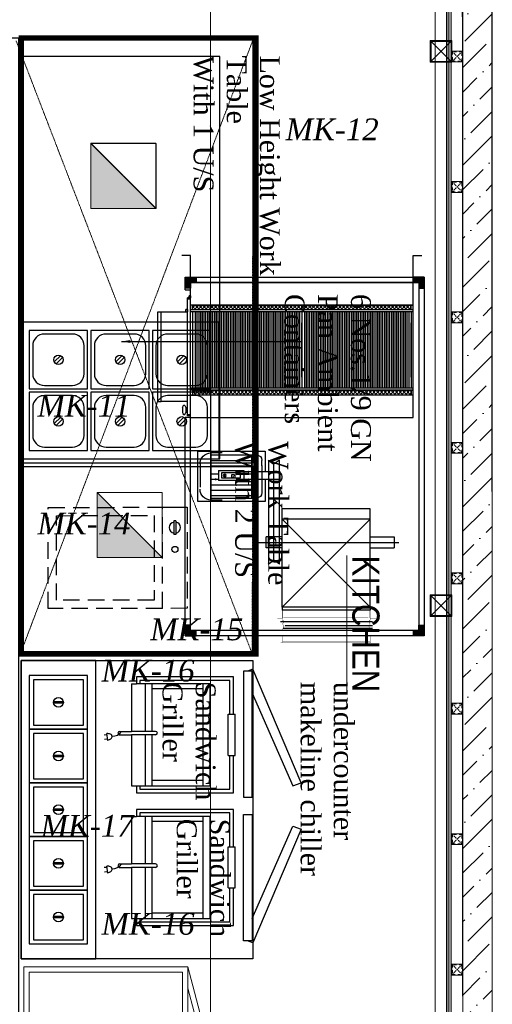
# Model space of a CAD drawing. Header units: millimetres. Extents: x -106827 to 92813, y -35754 to 7831.
# Tile 58 of 150: x -43581 to -41407, y -22614 to -18086. Entities that reach past the tile are written whole.
import ezdxf
from ezdxf.xclip import XClip

# ---------------------------------------------------------------- set-up
doc = ezdxf.new("R2010")
doc.units = ezdxf.units.MM
doc.header["$XCLIPFRAME"] = 2
for name, pattern in [('DASHED', [0.75, 0.5, -0.25]), ('General Arrangement Plan$0$DASHDOT', [1, 0.5, -0.25, 0, -0.25]), ('General Arrangement Plan$1$.5', [2, 0.5, -0.5, 0.5, -0.5]), ('General Arrangement Plan$1$CORES & SETBACK$0$HIDDEN', [0.375, 0.25, -0.125]), ('General Arrangement Plan$1$DASHED', [0.75, 0.5, -0.25])]:
    doc.linetypes.add(name, pattern=pattern)
for name, color, linetype, lineweight, true_color in [('2020 HVAC EX.GRILLE & OPENING', 7, 'Continuous', 15, 0xfa0000), ('General Arrangement Plan$1$MH- (Structural Elements)Strc-4', 7, 'Continuous', 0, 0xb85b00), ('General Arrangement Plan$1$MS', 7, 'Continuous', 0, 0x3c5977)]:
    doc.layers.add(name, color=color, linetype=linetype, lineweight=lineweight, true_color=true_color)
for name, color, linetype, lineweight in [('2020 HVAC HOOD & Text', 32, 'DASHED', 13), ('2020 HVAC-EQUIPMENT', 20, 'Continuous', 25), ('General Arrangement Plan$0$Exhaust Hood', 6, 'Continuous', 13), ('General Arrangement Plan$0$KITCHEN EQUIPMENT', 74, 'Continuous', 15), ('General Arrangement Plan$0$TEXT', 7, 'Continuous', 5), ('General Arrangement Plan$1$FURN', 252, 'Continuous', 5), ('General Arrangement Plan$1$MEI- EXISTING WALLS', 1, 'Continuous', 15), ('General Arrangement Plan$1$PLASTER', 252, 'Continuous', 13), ('General Arrangement Plan$1$TILES', 104, 'Continuous', 9), ('General Arrangement Plan$1$TXT', 6, 'Continuous', 20), ('General Arrangement Plan$1$Wall Hatch', 8, 'Continuous', 0), ('HVAC EXISTING DUCT', 26, 'Continuous', 15)]:
    doc.layers.add(name, color=color, linetype=linetype, lineweight=lineweight)
for name, color, linetype in [('General Arrangement Plan$1$Equipment', 5, 'Continuous'), ('General Arrangement Plan$1$Equipment Name', 7, 'Continuous'), ('IFF-35 HEAVY', 100, 'Continuous')]:
    doc.layers.add(name, color=color, linetype=linetype)
doc.styles.add('General Arrangement Plan$1$Standard', font='ARIALN.TTF')
doc.styles.add('General Arrangement Plan$1$style12', font='BOOKOSI.TTF')
doc.dimstyles.new('General Arrangement Plan$1$TFS-Dim', dxfattribs={"dimtxt": 120, "dimasz": 40, "dimexe": 25, "dimexo": 25, "dimgap": 4.5, "dimtad": 1, "dimdec": 0, "dimzin": 0, "dimdsep": 46, "dimtxsty": 'General Arrangement Plan$1$Standard', "dimblk": 'General Arrangement Plan$1$_ArchTick', "dimcen": 0.09, "dimdle": 2, "dimclrd": 256, "dimclre": 8, "dimadec": 0, "dimazin": 0, "dimtfac": 1, "dimtdec": 0, "dimtofl": 0, "dimtmove": 1, "dimatfit": 3, "dimfxl": 1, "dimtolj": 1, "dimtzin": 0, "dimlwd": -1, "dimlwe": -1, "dimarcsym": 0})

# ---------------------------------------------------------------- blocks, each defined once
blk = doc.blocks.new('General Arrangement Plan$1$A$C4b7a3b6c')
at = {"layer": 'General Arrangement Plan$1$Equipment'}
for p, q in [((75.5, 94.8), (94.8, 75.5)), ((81.2, 100.5), (100.5, 81.2))]:
    blk.add_line(p, q, dxfattribs=at)
blk.add_lwpolyline([(0, 0), (176, 0), (176, 176), (0, 176)], close=True, dxfattribs=at)
blk.add_lwpolyline([(45.6, 10.4), (130.4, 10.4, 0.414214), (165.6, 45.6), (165.6, 130.4, 0.414214), (130.4, 165.6), (45.6, 165.6, 0.414214), (10.4, 130.4), (10.4, 45.6, 0.414214)], format="xyb", close=True, dxfattribs=at)
blk.add_circle((88, 88), 14.2, dxfattribs=at)
blk = doc.blocks.new('General Arrangement Plan$1$A$Cf8de9f2a')
at = {"layer": 'General Arrangement Plan$1$Equipment'}
blk.add_lwpolyline([(0, 0), (412, 0), (412, 598), (0, 598)], close=True, dxfattribs=at)
for p in [(25, 397), (211, 397), (25, 211), (211, 211), (25, 25), (211, 25)]:
    blk.add_blockref('General Arrangement Plan$1$A$C4b7a3b6c', p, dxfattribs=at)
blk = doc.blocks.new('General Arrangement Plan$1$A$C10910577')
at = {"layer": 'General Arrangement Plan$1$Equipment'}
for p, q in [((-43.9, -379.5), (-81.4, -379.6)), ((-40.6, -379.5), (-81.4, -379.6)), ((-81.4, -385.6), (-81.4, -379.6)), ((-40.6, -385.5), (-81.4, -385.6)), ((-40.6, -385.5), (-40.6, -379.5))]:
    blk.add_line(p, q, dxfattribs=at)
at = {"layer": 'General Arrangement Plan$1$Equipment', "linetype": 'General Arrangement Plan$1$DASHED', "ltscale": 100}
for points in [[(0.4, -420), (-304.6, -420), (-305, 0), (0, 0)], [(-24.7, -320), (-279.7, -320), (-280, -25), (-25, -25)], [(0.4, -420), (-304.6, -420), (-304.7, -345), (0.3, -345)]]:
    blk.add_lwpolyline(points, close=True, dxfattribs=at)
at = {"layer": 'General Arrangement Plan$1$Equipment'}
blk.add_circle((-126.8, -382.6), 9.17, dxfattribs=at)
for start, end in [(10.1366, 169.9648), (190.1366, 349.9648)]:
    blk.add_arc((-61, -382.6), 17.1, start, end, dxfattribs=at)
blk = doc.blocks.new('General Arrangement Plan$1$A$Ca4fd5d77')
at = {"layer": 'General Arrangement Plan$1$Equipment'}
for p, q in [((79.1, 102.5), (79.1, 73.5)), ((82.9, 102.5), (82.9, 73.5))]:
    blk.add_line(p, q, dxfattribs=at)
for points in [[(0, 176), (0, 0), (162, 0), (162, 176)], [(12.5, 163.5), (12.5, 12.5), (149.5, 12.5), (149.5, 163.5)]]:
    blk.add_lwpolyline(points, close=True, dxfattribs=at)
blk.add_circle((81, 88), 14.7, dxfattribs=at)
blk = doc.blocks.new('General Arrangement Plan$1$A$C07404992')
at = {"layer": 'General Arrangement Plan$1$Equipment'}
for points in [[(98.3, 698.2), (377.7, 820.7), (368.5, 845.7), (25.6, 700), (31.4, 684.1)], [(778.7, 698.2), (499.3, 820.7), (508.5, 845.7), (851.4, 700), (845.5, 684.1)]]:
    blk.add_lwpolyline(points, dxfattribs=at)
for points in [[(900, 0), (0, 0), (0, 700), (900, 700)], [(412.2, 671.5), (412.2, 698.2), (31.4, 698.2), (31.4, 671.5)], [(464.8, 671.5), (464.8, 698.2), (845.5, 698.2), (845.5, 671.5)], [(0, 0), (900, 0), (900, 226), (0, 226)]]:
    blk.add_lwpolyline(points, close=True, dxfattribs=at)
for p in [(45, 25), (207, 25), (369, 25), (531, 25), (693, 25)]:
    blk.add_blockref('General Arrangement Plan$1$A$Ca4fd5d77', p, dxfattribs=at)
blk = doc.blocks.new('General Arrangement Plan$1$Roller Grill-Panini')
at = {"layer": 'General Arrangement Plan$1$Equipment'}
for p, q in [((-25.4, 378.6), (-25.4, 18.8)), ((113.4, 378.6), (-25.4, 378.6)), ((-12.7, 365.9), (-12.7, 31.5)), ((113.4, 365.9), (-12.7, 365.9)), ((113.4, 378.6), (113.4, 385)), ((265.8, 385), (113.4, 385)), ((113.4, 359.6), (113.4, 378.6)), ((265.8, 378.6), (265.8, 385)), ((404.6, 378.6), (265.8, 378.6)), ((265.8, 359.6), (265.8, 378.6)), ((391.9, 365.9), (265.8, 365.9)), ((391.9, 31.5), (391.9, 365.9)), ((404.6, 18.8), (404.6, 378.6)), ((265.8, 359.6), (113.4, 359.6)), ((0, 292.3), (0, 18.8)), ((379.2, 292.3), (0, 292.3)), ((379.2, 266.9), (0, 266.9)), ((19.2, 266.9), (19.2, 76.2)), ((359.5, 266.9), (359.5, 76.2)), ((379.2, 18.8), (379.2, 292.3)), ((0, 76.2), (176.8, 76.2)), ((176.8, 89.9), (176.8, 0)), ((189.5, 89.9), (189.5, 0)), ((189.5, 76.2), (379.2, 76.2)), ((0, 50.8), (176.8, 50.8)), ((189.5, 50.8), (379.2, 50.8)), ((-25.4, 18.8), (0, 18.8)), ((-12.7, 31.5), (0, 31.5)), ((0, 0), (0, 18.8)), ((0, 0), (176.8, 0)), ((379.2, 31.5), (391.9, 31.5)), ((379.2, 0), (379.2, 18.8)), ((379.2, 18.8), (404.6, 18.8)), ((176.8, -43.9), (176.8, 0)), ((189.5, -43.9), (189.5, 0)), ((189.5, 0), (379.2, 0)), ((185.2, -92), (209, -89.5)), ((189.3, -91.5), (190.4, -101.7)), ((205.7, -89.8), (206.7, -99.9))]:
    blk.add_line(p, q, dxfattribs=at)
at = {"layer": 'General Arrangement Plan$1$Equipment', "color": 254}
blk.add_line((113.4, 378.6), (-25.4, 378.6), dxfattribs=at)
at = {"layer": 'General Arrangement Plan$1$Equipment'}
for centre, radius, start, end in [((183.1, 89.9), 6.35, 0, 180), ((150.4, -72.1), 44.7, 0.5583, 53.148), ((183.1, -43.9), 6.35, 180, 0), ((195.9, -79.3), 7.68, 95.9458, 129.5196), ((195.9, -79.3), 7.68, 62.372, 95.9458), ((192.9, -85.1), 14.3, 37.9125, 62.372), ((215.7, -88.8), 30.6, 171.4524, 185.9458), ((206.3, -87.4), 21.1, 153.9791, 171.4524), ((200.1, -84.4), 14.3, 129.5196, 153.9791), ((187.5, -89.3), 21.1, 20.4392, 37.9125), ((178.6, -92.7), 30.6, 5.9458, 20.4392)]:
    blk.add_arc(centre, radius, start, end, dxfattribs=at)
blk = doc.blocks.new('General Arrangement Plan$1$_ArchTick')
at = {"color": 0, "linetype": 'ByBlock', "const_width": 0.15}
blk.add_lwpolyline([(-0.5, -0.5), (0.5, 0.5)], dxfattribs=at)
blk = doc.blocks.new('General Arrangement Plan$1$A$C0642dd72')
at = {"layer": 'General Arrangement Plan$1$MS', "ltscale": 10}
for p, q in [((14305.3, 10397), (14405.3, 10497)), ((14405.3, 10397), (14305.3, 10497)), ((14305.3, 7848.2), (14405.3, 7948.2)), ((14405.3, 7848.2), (14305.3, 7948.2))]:
    blk.add_line(p, q, dxfattribs=at)
for points in [[(14305.3, 10397), (14405.3, 10397), (14405.3, 10497), (14305.3, 10497)], [(14309.3, 10401), (14401.3, 10401), (14401.3, 10493), (14309.3, 10493)], [(14305.3, 7848.2), (14405.3, 7848.2), (14405.3, 7948.2), (14305.3, 7948.2)], [(14309.3, 7852.2), (14401.3, 7852.2), (14401.3, 7944.2), (14309.3, 7944.2)]]:
    blk.add_lwpolyline(points, close=True, dxfattribs=at)
blk = doc.blocks.new('*U211')
at = {"layer": 'General Arrangement Plan$1$TILES'}
h = blk.add_hatch(dxfattribs=at)
h.set_pattern_fill('ZIGZAG', color=256, scale=50, angle=45)
h.set_pattern_definition([(45, (0, 0), (1e-12, 8.838834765), [6.25, -6.25]), (135, (4.4194, 4.4194), (-8.838834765, 1e-12), [6.25, -6.25])])
h.paths.add_polyline_path([(98753.1, -854001.2), (105382.5, -854001.2), (105382.5, -853991.2), (98753.1, -853991.2)])
blk.add_lwpolyline([(105382.5, -854001.2), (105382.5, -853991.2), (98753.1, -853991.2), (98753.1, -854001.2)], close=True, dxfattribs=at)
blk = doc.blocks.new('*U221')
at = {"layer": 'General Arrangement Plan$1$PLASTER'}
h = blk.add_hatch(dxfattribs=at)
h.set_pattern_fill('AR-SAND', color=256, scale=5, angle=90)
h.set_pattern_definition([(172.5, (-726867.071, -969433.78), (-6.58963561, -7.03506592), [0, -7.6, 0, -8.5, 0, -8.125]), (142.5, (-726867.071, -969433.78), (-16.23489865, -3.72068755), [0, -4.1, 0, -6.85, 0, -2.625]), (102.5, (-726862.722, -969438.128), (-11.030161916, 10.990146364), [0, -2.5, 0, -9, 0, -11.75]), (92.5, (-726862.722, -969438.128), (-13.73131425, 7.52521082), [0, -1.25, 0, -5.9, 0, -6.75])])
h.paths.add_polyline_path([(127101.9, -848202.3), (127101.9, -848190.3), (119264.1, -848190.3), (119264.1, -848202.3)])
blk.add_lwpolyline([(127101.9, -848202.3), (127101.9, -848190.3), (119264.1, -848190.3), (119264.1, -848202.3)], close=True, dxfattribs=at)
blk = doc.blocks.new('General Arrangement Plan$1$A$C25013FFA')
at = {"layer": 'General Arrangement Plan$1$MS', "linetype": 'General Arrangement Plan$1$CORES & SETBACK$0$HIDDEN', "ltscale": 25}
for p, q in [((-9, 60), (35, 16)), ((35, 60), (-9, 16))]:
    blk.add_line(p, q, dxfattribs=at)
at = {"layer": 'General Arrangement Plan$1$MS', "ltscale": 25}
blk.add_lwpolyline([(-12, 13), (38, 13), (38, 63), (-12, 63)], close=True, dxfattribs=at)
blk.add_lwpolyline([(-12, 13), (38, 13), (38, 63), (-12, 63)], close=True, dxfattribs=at)
at = {"layer": 'General Arrangement Plan$1$MS', "linetype": 'General Arrangement Plan$1$.5', "ltscale": 25}
blk.add_lwpolyline([(-9, 16), (35, 16), (35, 60), (-9, 60)], close=True, dxfattribs=at)
blk = doc.blocks.new('A$C48B84A40')
at = {"layer": '2020 HVAC-EQUIPMENT'}
h = blk.add_hatch(color=8, dxfattribs=at)
h.dxf.hatch_style = 1
h.paths.add_polyline_path([(-25, -25), (-25, -50), (0, -50), (0, 0), (-50, 0), (-50, -25)])
at = {"layer": '2020 HVAC-EQUIPMENT', "color": 8}
for p, q in [((-50, 0), (0, 0)), ((-50, -25), (-50, 0)), ((0, 0), (0, -50)), ((-25, -25), (-50, -25)), ((-25, -50), (-25, -25)), ((0, -50), (-25, -50))]:
    blk.add_line(p, q, dxfattribs=at)
blk = doc.blocks.new('DS-3300')
at = {"layer": '2020 HVAC-EQUIPMENT'}
h = blk.add_hatch(dxfattribs=at)
h.set_pattern_fill('ANSI37', color=256, scale=98)
h.set_pattern_definition([(45, (4740.903, 42010.581), (-8.662058, 8.662058), []), (135, (4740.903, 42010.581), (-8.662058, -8.662058), [])])
h.paths.add_polyline_path([(26223.2, 42215.5), (26201.2, 42215.5), (26201.2, 41713.5), (26223.2, 41713.5)])
h = blk.add_hatch(dxfattribs=at)
h.set_pattern_fill('ANSI37', color=256, scale=98)
h.set_pattern_definition([(45, (5132.903, 42009.502), (-8.662058, 8.662058), []), (135, (5132.903, 42009.502), (-8.662058, -8.662058), [])])
h.paths.add_polyline_path([(26615.2, 42214.4), (26593.2, 42214.4), (26593.2, 41712.4), (26615.2, 41712.4)])
h = blk.add_hatch(dxfattribs=at)
h.set_pattern_fill('ANSI37', color=256, scale=98)
h.set_pattern_definition([(45, (4740.903, 41508.581), (-8.662058, 8.662058), []), (135, (4740.903, 41508.581), (-8.662058, -8.662058), [])])
h.paths.add_polyline_path([(26223.2, 41713.5), (26201.2, 41713.5), (26201.2, 41211.5), (26223.2, 41211.5)])
h = blk.add_hatch(dxfattribs=at)
h.set_pattern_fill('ANSI37', color=256, scale=98)
h.set_pattern_definition([(45, (5132.903, 41507.502), (-8.662058, 8.662058), []), (135, (5132.903, 41507.502), (-8.662058, -8.662058), [])])
h.paths.add_polyline_path([(26615.2, 41712.4), (26593.2, 41712.4), (26593.2, 41210.4), (26615.2, 41210.4)])
for p, q in [((26743.2, 42275.9), (25093.2, 42275.9)), ((25093.2, 42275.9), (25093.2, 41175.9)), ((26718.2, 41175.9), (26718.2, 42275.9)), ((26718.2, 41175.9), (26718.2, 42275.9)), ((26843.2, 42225.5), (26843.2, 42265.5)), ((25118.2, 42250.9), (25118.2, 41200.9)), ((26718.2, 42250.8), (25118.2, 42250.8)), ((26098.2, 41200.9), (26098.2, 42225.5)), ((26098.2, 42225.5), (26718.2, 42225.5)), ((26201.2, 42225.5), (26201.2, 41200.9)), ((26201.2, 42215.5), (26223.2, 42215.5)), ((26201.2, 42215.5), (26201.2, 41713.5)), ((26223.2, 42215.5), (26201.2, 42215.5)), ((26223.2, 42225.5), (26223.2, 41200.9)), ((26223.2, 42215.5), (26223.2, 42225.5)), ((26223.2, 41713.5), (26223.2, 42215.5)), ((26233.2, 42225.5), (26233.2, 41200.9)), ((26233.2, 42225.5), (26233.2, 42215.5)), ((26233.2, 42215.5), (26233.2, 41713.5)), ((26583.2, 42215.5), (26233.2, 42215.5)), ((26283.2, 42215.5), (26533.2, 42215.5)), ((26583.2, 42225.5), (26583.2, 41200.9)), ((26593.2, 42225.5), (26593.2, 41200.9)), ((26593.2, 42225.5), (26593.2, 42214.4)), ((26593.2, 42214.4), (26615.2, 42214.4)), ((26593.2, 42214.4), (26593.2, 41712.4)), ((26615.2, 42214.4), (26593.2, 42214.4)), ((26615.2, 42225.5), (26615.2, 41200.9)), ((26615.2, 42214.4), (26615.2, 42225.5)), ((26615.2, 41712.4), (26615.2, 42214.4)), ((26718.2, 42225.5), (26718.2, 41200.9)), ((26718.2, 42225.5), (26843.2, 42225.5)), ((26743.3, 41175.9), (26743.3, 42250.9)), ((26743.3, 41200.9), (26743.3, 42250.9)), ((26583.2, 42204.5), (26233.2, 42204.5)), ((26583.2, 42196.5), (26233.2, 42196.5)), ((26583.2, 42188.5), (26233.2, 42188.5)), ((26583.2, 42180.5), (26233.2, 42180.5)), ((26583.2, 42172.5), (26233.2, 42172.5)), ((26583.2, 42164.5), (26233.2, 42164.5)), ((25498.6, 42026.9), (25498.6, 42136.9)), ((25548.6, 42136.9), (25498.6, 42136.9)), ((25523.6, 41504.3), (25523.6, 42159.3)), ((25548.6, 42026.9), (25548.6, 42136.9)), ((26583.2, 42156.5), (26233.2, 42156.5)), ((26583.2, 42148.5), (26233.2, 42148.5)), ((26583.2, 42148.5), (26233.2, 42148.5)), ((26583.2, 42140.5), (26233.2, 42140.5)), ((26583.2, 42132.5), (26233.2, 42132.5)), ((26583.2, 42124.5), (26233.2, 42124.5)), ((26583.2, 42116.5), (26233.2, 42116.5)), ((26583.2, 42108.5), (26233.2, 42108.5)), ((26583.2, 42100.5), (26233.2, 42100.5)), ((26583.2, 42092.5), (26233.2, 42092.5)), ((26583.2, 42092.5), (26233.2, 42092.5)), ((26583.2, 42084.5), (26233.2, 42084.5)), ((26583.2, 42076.5), (26233.2, 42076.5)), ((25126.8, 42038.2), (25126.8, 41627.1)), ((25139.2, 42037.6), (25139.2, 41636.7)), ((25158.6, 42038.5), (25158.6, 41614.8)), ((26583.2, 42068.5), (26233.2, 42068.5)), ((26583.2, 42060.5), (26233.2, 42060.5)), ((26583.2, 42052.5), (26233.2, 42052.5)), ((26583.2, 42044.5), (26233.2, 42044.5)), ((26583.2, 42036.5), (26233.2, 42036.5)), ((26583.2, 42036.5), (26233.2, 42036.5)), ((26583.2, 42028.5), (26233.2, 42028.5)), ((25225.6, 42026.9), (25211, 42026.9)), ((25211, 42026.9), (25211, 41622.9)), ((25225.6, 42026.9), (25678, 42026.9)), ((25225.6, 42026.9), (25225.6, 41622.9)), ((25225.6, 42026.9), (25629.6, 41622.9)), ((25225.6, 41622.9), (25629.6, 42026.9)), ((25629.6, 42026.9), (25629.6, 41622.9)), ((25678, 42026.9), (25678, 41622.9)), ((26583.2, 42020.5), (26233.2, 42020.5)), ((26583.2, 42012.5), (26233.2, 42012.5)), ((26583.2, 42004.5), (26233.2, 42004.5)), ((26583.2, 41996.5), (26233.2, 41996.5)), ((26583.2, 41988.5), (26233.2, 41988.5)), ((26583.2, 41980.5), (26233.2, 41980.5)), ((26583.2, 41980.5), (26233.2, 41980.5)), ((26583.2, 41972.5), (26233.2, 41972.5)), ((26583.2, 41964.5), (26233.2, 41964.5)), ((26583.2, 41956.5), (26233.2, 41956.5)), ((26583.2, 41948.5), (26233.2, 41948.5)), ((26583.2, 41940.5), (26233.2, 41940.5)), ((26583.2, 41932.5), (26233.2, 41932.5)), ((26583.2, 41924.5), (26233.2, 41924.5)), ((26583.2, 41924.5), (26233.2, 41924.5)), ((26583.2, 41916.5), (26233.2, 41916.5)), ((26583.2, 41908.5), (26233.2, 41908.5)), ((26583.2, 41900.5), (26233.2, 41900.5)), ((26583.2, 41892.5), (26233.2, 41892.5)), ((26583.2, 41884.5), (26233.2, 41884.5)), ((26583.2, 41876.5), (26233.2, 41876.5)), ((26583.2, 41868.5), (26233.2, 41868.5)), ((26583.2, 41868.5), (26233.2, 41868.5)), ((26583.2, 41860.5), (26233.2, 41860.5)), ((26583.2, 41852.5), (26233.2, 41852.5)), ((26583.2, 41844.5), (26233.2, 41844.5)), ((26583.2, 41836.5), (26233.2, 41836.5)), ((26583.2, 41828.5), (26233.2, 41828.5)), ((26583.2, 41820.5), (26233.2, 41820.5)), ((26583.2, 41812.5), (26233.2, 41812.5)), ((26583.2, 41812.5), (26233.2, 41812.5)), ((26583.2, 41804.5), (26233.2, 41804.5)), ((26583.2, 41796.5), (26233.2, 41796.5)), ((26583.2, 41788.5), (26233.2, 41788.5)), ((26583.2, 41780.5), (26233.2, 41780.5)), ((26583.2, 41780.5), (26233.2, 41780.5)), ((26583.2, 41772.5), (26233.2, 41772.5)), ((26583.2, 41772.5), (26233.2, 41772.5)), ((26583.2, 41764.5), (26233.2, 41764.5)), ((26583.2, 41764.5), (26233.2, 41764.5)), ((26583.2, 41756.5), (26233.2, 41756.5)), ((26583.2, 41756.5), (26233.2, 41756.5)), ((26201.2, 41713.5), (26223.2, 41713.5)), ((26201.2, 41713.5), (26201.2, 41211.5)), ((26223.2, 41713.5), (26201.2, 41713.5)), ((26223.2, 41211.5), (26223.2, 41713.5)), ((26232.7, 41723.2), (26232.7, 41713.2)), ((26582.7, 41713.2), (26232.7, 41713.2)), ((26583.2, 41748.5), (26233.2, 41748.5)), ((26583.2, 41740.5), (26233.2, 41740.5)), ((26583.2, 41732.5), (26233.2, 41732.5)), ((26583.2, 41724.5), (26233.2, 41724.5)), ((26233.2, 41713.5), (26233.2, 41211.5)), ((26282.7, 41713.2), (26532.7, 41713.2)), ((26593.2, 41712.4), (26615.2, 41712.4)), ((26593.2, 41712.4), (26593.2, 41210.4)), ((26615.2, 41712.4), (26593.2, 41712.4)), ((26615.2, 41210.4), (26615.2, 41712.4)), ((26582.7, 41702.2), (26232.7, 41702.2)), ((26582.7, 41694.2), (26232.7, 41694.2)), ((26582.7, 41686.2), (26232.7, 41686.2)), ((26582.7, 41678.2), (26232.7, 41678.2)), ((26582.7, 41670.2), (26232.7, 41670.2)), ((25225.6, 41622.9), (25211, 41622.9)), ((25225.6, 41622.9), (25678, 41622.9)), ((25498.6, 41622.9), (25498.6, 41549.2)), ((25548.6, 41622.9), (25548.6, 41549.2)), ((26582.7, 41662.2), (26232.7, 41662.2)), ((26582.7, 41654.2), (26232.7, 41654.2)), ((26582.7, 41646.2), (26232.7, 41646.2)), ((26582.7, 41646.2), (26232.7, 41646.2)), ((26582.7, 41638.2), (26232.7, 41638.2)), ((26582.7, 41630.2), (26232.7, 41630.2)), ((26582.7, 41622.2), (26232.7, 41622.2)), ((25422.8, 41609.2), (25901.8, 41609.2)), ((25422.8, 41609.2), (25442.1, 41584.2)), ((25422.8, 41557.1), (25442.1, 41584.2)), ((25442.1, 41584.2), (25882.5, 41584.2)), ((25498.6, 41609.2), (25548.6, 41609.2)), ((25813.4, 41587.3), (25813.4, 41612)), ((25849.8, 41612), (25813.4, 41612)), ((25813.4, 41410.1), (25813.4, 41584.2)), ((25849.8, 41587.3), (25849.8, 41612)), ((25849.8, 41410.1), (25849.8, 41584.2)), ((25901.8, 41609.2), (25882.5, 41584.2)), ((25901.8, 41557.1), (25882.5, 41584.2)), ((26582.7, 41614.2), (26232.7, 41614.2)), ((26582.7, 41606.2), (26232.7, 41606.2)), ((26582.7, 41598.2), (26232.7, 41598.2)), ((26582.7, 41590.2), (26232.7, 41590.2)), ((26582.7, 41590.2), (26232.7, 41590.2)), ((26582.7, 41582.2), (26232.7, 41582.2)), ((25900.2, 41559.3), (25422.8, 41559.3)), ((25498.6, 41559.2), (25548.6, 41559.2)), ((25498.6, 41549.2), (25548.6, 41549.2)), ((25711.4, 41543.6), (25711.4, 41234)), ((25812, 41543.6), (25711.4, 41543.6)), ((25777.7, 41529.3), (25752.4, 41529.3)), ((25876.6, 41529.3), (25779.2, 41529.3)), ((25943.6, 41543.6), (25849.8, 41543.6)), ((25875.1, 41529.3), (25900.3, 41529.3)), ((25943.6, 41234), (25943.6, 41543.6)), ((26582.7, 41574.2), (26232.7, 41574.2)), ((26582.7, 41566.2), (26232.7, 41566.2)), ((26582.7, 41558.2), (26232.7, 41558.2)), ((26582.7, 41550.2), (26232.7, 41550.2)), ((26582.7, 41542.2), (26232.7, 41542.2)), ((26582.7, 41534.2), (26232.7, 41534.2)), ((26582.7, 41534.2), (26232.7, 41534.2)), ((25727.2, 41293.9), (25727.2, 41504)), ((25925.6, 41293.9), (25925.6, 41504)), ((26582.7, 41526.2), (26232.7, 41526.2)), ((26582.7, 41518.2), (26232.7, 41518.2)), ((26582.7, 41510.2), (26232.7, 41510.2)), ((26582.7, 41502.2), (26232.7, 41502.2)), ((26582.7, 41494.2), (26232.7, 41494.2)), ((26582.7, 41486.2), (26232.7, 41486.2)), ((25925.6, 41481), (25727.2, 41481)), ((25738.3, 41293.9), (25738.3, 41481)), ((25763.5, 41293.9), (25763.5, 41481)), ((25788.8, 41293.9), (25788.8, 41481)), ((25807.7, 41445.5), (25807.7, 41329.4)), ((25853.6, 41445.5), (25807.7, 41445.5)), ((25814, 41445.5), (25814, 41481)), ((25839.2, 41445.5), (25839.2, 41481)), ((25853.6, 41329.4), (25853.6, 41445.5)), ((25875.1, 41293.9), (25875.1, 41481)), ((25900.3, 41293.9), (25900.3, 41481)), ((26582.7, 41478.2), (26232.7, 41478.2)), ((26582.7, 41478.2), (26232.7, 41478.2)), ((26582.7, 41470.2), (26232.7, 41470.2)), ((26582.7, 41462.2), (26232.7, 41462.2)), ((26582.7, 41454.2), (26232.7, 41454.2)), ((26582.7, 41446.2), (26232.7, 41446.2)), ((25819.9, 41343.4), (25819.9, 41430.8)), ((25819.9, 41430.8), (25843.5, 41430.8)), ((25823.6, 41401.8), (25834.2, 41403.1)), ((25823.6, 41389.1), (25823.6, 41401.8)), ((25834.2, 41403.1), (25834.2, 41389.1)), ((25843.5, 41430.8), (25843.5, 41343.4)), ((26582.7, 41438.2), (26232.7, 41438.2)), ((26582.7, 41430.2), (26232.7, 41430.2)), ((26582.7, 41422.2), (26232.7, 41422.2)), ((26582.7, 41422.2), (26232.7, 41422.2)), ((26582.7, 41414.2), (26232.7, 41414.2)), ((26582.7, 41406.2), (26232.7, 41406.2)), ((26582.7, 41398.2), (26232.7, 41398.2)), ((25834.2, 41389.1), (25823.6, 41389.1)), ((26582.7, 41390.2), (26232.7, 41390.2)), ((26582.7, 41382.2), (26232.7, 41382.2)), ((26582.7, 41374.2), (26232.7, 41374.2)), ((26582.7, 41366.2), (26232.7, 41366.2)), ((26582.7, 41366.2), (26232.7, 41366.2)), ((26582.7, 41358.2), (26232.7, 41358.2)), ((26582.7, 41350.2), (26232.7, 41350.2)), ((25718, 41345.8), (25718, 41293.9)), ((25853.6, 41329.4), (25807.7, 41329.4)), ((25817.1, 41315.5), (25810, 41315.5)), ((25814, 41293.9), (25814, 41329.4)), ((25843.5, 41343.4), (25819.9, 41343.4)), ((25839.2, 41293.9), (25839.2, 41329.4)), ((25934.8, 41345.8), (25934.8, 41293.9)), ((26582.7, 41342.2), (26232.7, 41342.2)), ((26582.7, 41334.2), (26232.7, 41334.2)), ((26582.7, 41326.2), (26232.7, 41326.2)), ((26582.7, 41318.2), (26232.7, 41318.2)), ((26582.7, 41310.2), (26232.7, 41310.2)), ((26582.7, 41310.2), (26232.7, 41310.2)), ((25934.8, 41293.9), (25718, 41293.9)), ((26582.7, 41302.2), (26232.7, 41302.2)), ((26582.7, 41294.2), (26232.7, 41294.2)), ((26582.7, 41286.2), (26232.7, 41286.2)), ((26582.7, 41278.2), (26232.7, 41278.2)), ((26582.7, 41278.2), (26232.7, 41278.2)), ((26582.7, 41270.2), (26232.7, 41270.2)), ((26582.7, 41270.2), (26232.7, 41270.2)), ((26582.7, 41262.2), (26232.7, 41262.2)), ((26582.7, 41262.2), (26232.7, 41262.2)), ((25711.4, 41234), (25943.6, 41234)), ((25888, 41244.4), (25777.7, 41244.4)), ((26582.7, 41254.2), (26232.7, 41254.2)), ((26582.7, 41254.2), (26232.7, 41254.2)), ((26582.7, 41246.2), (26232.7, 41246.2)), ((26582.7, 41238.2), (26232.7, 41238.2)), ((26582.7, 41230.2), (26232.7, 41230.2)), ((26582.7, 41222.2), (26232.7, 41222.2)), ((25093.2, 41175.9), (26098.2, 41175.9)), ((25118.2, 41200.8), (26148.3, 41200.9)), ((26098.2, 41200.9), (26718.2, 41200.9)), ((26105.5, 41200.9), (26105.5, 41185.9)), ((26105.5, 41185.9), (26647.8, 41185.9)), ((26110.5, 41200.9), (26110.5, 41185.9)), ((26111.6, 41173.9), (26120.9, 41178.4)), ((26120.9, 41163.4), (26111.6, 41167.7)), ((26120.9, 41185.9), (26132, 41185.9)), ((26120.9, 41185.9), (26120.9, 41178.4)), ((26120.9, 41182.1), (26143.2, 41182.1)), ((26143.2, 41178.4), (26120.9, 41178.4)), ((26132, 41185.9), (26143.2, 41185.9)), ((26143.2, 41178.4), (26143.2, 41185.9)), ((26152.4, 41173.9), (26143.2, 41178.4)), ((26143.2, 41163.4), (26152.4, 41167.7)), ((26171.3, 41185.9), (26171.3, 41065.9)), ((26201.2, 41211.5), (26223.2, 41211.5)), ((26201.2, 41200.9), (26615.2, 41200.9)), ((26232.7, 41211.2), (26582.7, 41210.9)), ((26584.3, 41050.9), (26584.3, 41185.9)), ((26584.3, 41065.9), (26584.3, 41185.9)), ((26594.3, 41185.9), (26584.3, 41185.9)), ((26584.3, 41178.6), (26594.3, 41178.6)), ((26593.2, 41210.4), (26615.2, 41210.4)), ((26594.3, 41185.9), (26594.3, 41178.6)), ((26642.8, 41200.9), (26642.8, 41185.9)), ((26647.8, 41185.9), (26642.8, 41185.9)), ((26647.8, 41200.9), (26647.8, 41185.9)), ((26657.8, 41200.9), (26647.8, 41200.9)), ((26647.8, 41193.6), (26657.8, 41193.6)), ((26657.8, 41200.9), (26657.8, 41193.6)), ((26668.3, 41200.9), (26743.2, 41200.9)), ((26668.3, 41200.9), (26743.2, 41200.9)), ((26684.4, 41175.9), (26743.2, 41175.9)), ((26693.2, 41175.9), (26743.2, 41175.9)), ((26718.2, 41200.9), (26843.2, 41200.9)), ((26843.2, 41200.9), (26843.2, 41160.9)), ((26143.2, 41163.4), (26120.9, 41163.4)), ((26171.3, 41065.9), (26584.3, 41065.9)), ((26171.3, 41050.9), (26171.3, 41065.9)), ((26171.3, 41050.9), (26584.3, 41050.9)), ((26584.3, 41050.9), (26584.3, 41065.9))]:
    blk.add_line(p, q, dxfattribs=at)
at = {"layer": '2020 HVAC-EQUIPMENT', "ltscale": 0.5}
for p, q in [((26098.2, 41200.9), (26098.2, 41175.9)), ((26684.4, 41175.9), (26684.4, 41200.9))]:
    blk.add_line(p, q, dxfattribs=at)
at = {"layer": '2020 HVAC-EQUIPMENT'}
for points, const_width in [([(25063.2, 42027.4), (25093.2, 42027.4)], 1.2), ([(25063.3, 41942), (25063.3, 42030.9)], 1.2), ([(25066, 42027.4), (25066, 41624.1)], 1.2), ([(25093.2, 42026.9), (25093.2, 42055.9)], 1.2), ([(25118.2, 42055.7), (25118.2, 42026.9), (25124.5, 42026.9)], 1.8), ([(25126.8, 42026.3), (25139.2, 42019.8), (25147.6, 42027.3), (25158.6, 42019.8), (25168, 42028.3)], 1.8), ([(25175.2, 42055.7), (25175.2, 42026.9), (25168.9, 42026.9)], 1.8), ([(25211, 42026.9), (25175.2, 42026.9)], 3.05), ([(25176.1, 41628.2), (25176.1, 42018.7)], 1.87), ([(25063.3, 41942.6), (25063.3, 41614.9)], 1.2), ([(25063.2, 41624.1), (25093.2, 41624.1)], 1.2), ([(25093.2, 41595), (25093.2, 41624.1)], 1.2), ([(25118.2, 41599.6), (25118.2, 41624.1), (25124.5, 41624.1)], 1.8), ([(25126.8, 41624.7), (25139.2, 41631.1), (25147.6, 41623.7), (25158.6, 41631.1), (25168, 41622.7)], 1.8), ([(25175.2, 41599.6), (25175.2, 41624.1), (25168.9, 41624.1)], 1.8), ([(25175.2, 41622.9), (25211, 41622.9)], 3.05)]:
    blk.add_lwpolyline(points, dxfattribs=dict(at, const_width=const_width))
for radius in [6.67, 3.33]:
    blk.add_circle((25830.9, 41358.1), radius, dxfattribs=at)
for centre, radius, start, end in [((25752.4, 41504), 25.2, 90, 180), ((25900.3, 41504), 25.2, 0, 90), ((25768.4, 41294.9), 50.5, 180, 269.808), ((25884.3, 41294.9), 50.5, 270.192, 0), ((26113.2, 41170.8), 3.48, 116.8026, 243.1974), ((26150.9, 41170.8), 3.48, 296.8026, 63.1974)]:
    blk.add_arc(centre, radius, start, end, dxfattribs=at)
at = {"layer": '2020 HVAC-EQUIPMENT', "xscale": -1}
blk.add_blockref('A$C48B84A40', (25093.2, 42275.9), dxfattribs=at)
at = {"layer": '2020 HVAC-EQUIPMENT'}
blk.add_blockref('A$C48B84A40', (26743.2, 42275.9), dxfattribs=at)
at = {"layer": '2020 HVAC-EQUIPMENT', "rotation": 180}
blk.add_blockref('A$C48B84A40', (25093.2, 41175.9), dxfattribs=at)
at = {"layer": '2020 HVAC-EQUIPMENT', "xscale": -1, "rotation": 180}
blk.add_blockref('A$C48B84A40', (26743.2, 41175.9), dxfattribs=at)
blk.add_blockref('A$C48B84A40', (26743.2, 41175.9), dxfattribs=at)
blk = doc.blocks.new('Ex Air Opening - 375 x 375')
at = {"layer": '2020 HVAC EX.GRILLE & OPENING', "ltscale": 0.1}
blk.add_hatch(color=256, dxfattribs=at).paths.add_polyline_path([(-31510.1, 50273.7), (-31510.1, 50648.7), (-31885.1, 50273.7)])
blk.add_line((-31885.1, 50273.7), (-31510.1, 50648.7), dxfattribs=at)
blk.add_lwpolyline([(-31885.1, 50273.7), (-31510.1, 50273.7), (-31510.1, 50648.7), (-31885.1, 50648.7)], close=True, dxfattribs=at)
blk = doc.blocks.new('General Arrangement Plan')
at = {"layer": 'General Arrangement Plan$1$Wall Hatch', "true_color": 0xc7c8ca}
h = blk.add_hatch(dxfattribs=at)
h.set_pattern_fill('ANSI36', color=9, scale=25)
h.paths.add_polyline_path([(12932.4, 14018.9), (12932.4, 13882.8), (14653.2, 13882.8), (14656, 4873.7), (14791.6, 4873.7), (14788.9, 14018.6)])
at = {"layer": 'General Arrangement Plan$0$Exhaust Hood', "linetype": 'General Arrangement Plan$0$DASHDOT', "ltscale": 0.25}
for p, q in [((12600.6, 11520.1), (13687.2, 8700)), ((12620.4, 8700), (13693.8, 11532.6))]:
    blk.add_line(p, q, dxfattribs=at)
blk.add_lwpolyline([(13690.1, 11528.8), (13687.2, 8700), (12620.4, 8700), (12623.4, 11528.8)], close=True, dxfattribs=at)
at = {"layer": 'General Arrangement Plan$0$KITCHEN EQUIPMENT'}
for points in [[(12636.1, 7261.1), (13391.1, 7261.1), (13391.1, 6041.1), (12636.1, 6041.1)], [(12661.1, 7236.1), (13366.1, 7236.1), (13366.1, 6066.1), (12661.1, 6066.1)]]:
    blk.add_lwpolyline(points, close=True, dxfattribs=at)
for points in [[(13391.1, 6695.1), (13539.6, 6695.1), (13391.1, 7261.1)], [(13391.1, 6720.1), (13507.2, 6720.1), (13391.1, 7162.6)]]:
    blk.add_lwpolyline(points, dxfattribs=at)
at = {"layer": 'General Arrangement Plan$1$Equipment'}
for points in [[(13690.2, 11528.7), (13690.1, 9577.2), (12623.3, 9577.3), (12623.4, 11528.8)], [(12623.4, 11447.2), (12623.4, 9597.1), (13537.8, 9597.1), (13537.8, 11447.2)], [(13690.2, 9561.1), (13690.2, 8702), (12623.4, 8702), (12623.4, 9561.1)]]:
    blk.add_lwpolyline(points, close=True, dxfattribs=at)
at = {"layer": 'General Arrangement Plan$1$FURN', "color": 252, "true_color": 0x939598}
for p, q in [((12613.9, 11532.6), (13693.8, 11532.6)), ((13693.8, 8700), (13693.8, 11532.6)), ((12613.9, 8700), (13693.8, 8700))]:
    blk.add_line(p, q, dxfattribs=at)
at = {"layer": 'General Arrangement Plan$1$MEI- EXISTING WALLS', "color": 18, "true_color": 0x000000}
for p, q in [((14791.5, 4871.9), (14791.5, 14018.6)), ((14656, 5036.9), (14656, 13882.8))]:
    blk.add_line(p, q, dxfattribs=at)
at = {"layer": 'General Arrangement Plan$1$MH- (Structural Elements)Strc-4'}
blk.add_lwpolyline([(12932.4, 14018.9), (12932.4, 13882.8), (14653.2, 13882.8), (14656, 4873.7), (14791.6, 4873.7), (14788.9, 14018.6), (12932.4, 14018.9)], dxfattribs=at)
at = {"layer": 'General Arrangement Plan$1$Equipment', "rotation": 270}
for name, p, xscale, yscale, zscale in [('General Arrangement Plan$1$A$Cf8de9f2a', (12623.4, 10225), 1.524003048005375, 1.524003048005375, 1.524003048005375), ('General Arrangement Plan$1$A$C07404992', (12623.4, 8668.7), 1.524003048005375, 1.524003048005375, 1.524003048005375), ('General Arrangement Plan$1$Roller Grill-Panini', (13131.3, 8562.4), 1.238709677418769, 1.238709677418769, 1.238709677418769), ('General Arrangement Plan$1$Roller Grill-Panini', (13131.3, 7952.4), 1.238709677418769, 1.238709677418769, 1.238709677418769)]:
    blk.add_blockref(name, p, dxfattribs=dict(at, xscale=xscale, yscale=yscale, zscale=zscale))
at = {"layer": 'General Arrangement Plan$1$Equipment', "ltscale": 5, "xscale": 1.524003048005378, "yscale": 1.524003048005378, "zscale": 1.524003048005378, "rotation": 90}
blk.add_blockref('General Arrangement Plan$1$A$C10910577', (12748.3, 9373.6), dxfattribs=at)
at = {"layer": 'General Arrangement Plan$1$MS', "ltscale": 10}
blk.add_blockref('General Arrangement Plan$1$A$C0642dd72', (200.7, 1023.9), dxfattribs=at)
at = {"layer": 'General Arrangement Plan$1$MS', "ltscale": 25, "rotation": 180}
for p in [(14643, 11485.7), (14643, 10885.7), (14643, 10285.7), (14643, 9685.7), (14643, 9085.7), (14643, 8485.7), (14643, 7885.7), (14643, 7285.7)]:
    blk.add_blockref('General Arrangement Plan$1$A$C25013FFA', p, dxfattribs=at)
at = {"layer": 'General Arrangement Plan$1$PLASTER', "xscale": -1, "rotation": 90}
blk.add_blockref('*U221', (-833599.4, 131924.6), dxfattribs=at)
at = {"layer": 'General Arrangement Plan$1$TILES', "rotation": 269.9999999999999}
blk.add_blockref('*U211', (868582.2, 111413.5), dxfattribs=at)
at = {"layer": 'General Arrangement Plan$0$TEXT', "color": 1, "char_height": 100, "attachment_point": 7, "style": 'General Arrangement Plan$1$Standard'}
for s, insert in [('{\\fTimes New Roman|b0|i1|c0|p18;MK-12}', (13841, 11062.4)), ('{\\fTimes New Roman|b0|i1|c0|p18;MK-11}', (12699, 9791.1)), ('{\\fTimes New Roman|b0|i1|c0|p18;MK-14}', (12699, 9249.4)), ('{\\fTimes New Roman|b0|i1|c0|p18;MK-15}', (13218, 8761.2)), ('{\\fTimes New Roman|b0|i1|c0|p18;MK-16}', (12993.9, 8571.3)), ('{\\fTimes New Roman|b0|i1|c0|p18;MK-17}', (12713.6, 7858.8)), ('{\\fTimes New Roman|b0|i1|c0|p18;MK-16}', (12993.9, 7406.7))]:
    blk.add_mtext(s, dxfattribs=dict(at, insert=insert))
at = {"layer": 'General Arrangement Plan$1$Equipment Name', "color": 0, "char_height": 91.44, "rotation": 270, "style": 'General Arrangement Plan$1$style12'}
for s, insert, width, attachment_point in [('\\A1;Low Height Work Table\\PWith 1 U/S', (13813.9, 11451.8), 1065.489, 1), ('\\A1;\\pxql;6 Nos.1/9 GN Pan Ambient Containers', (14233.2, 10355.3), 915.533, 1), ('\\A1;Work Table\\PWith 2 U/S', (13852.5, 9678), 1065.489, 1), ('\\pxql;Sandwich \\PGriller', (13273.5, 8571.3), 1163.721, 7), ('\\pxql;undercounter makeline chiller', (13908.7, 8571.3), 1163.721, 7), ('\\pxql;Sandwich \\PGriller', (13338.7, 7941.8), 1163.721, 7)]:
    blk.add_mtext(s, dxfattribs=dict(at, insert=insert, width=width, attachment_point=attachment_point))
at = {"layer": 'General Arrangement Plan$1$TXT', "insert": (14209.1, 8838), "char_height": 125, "width": 2265.161, "attachment_point": 5, "rotation": 270, "style": 'General Arrangement Plan$1$Standard'}
blk.add_mtext('{\\LKITCHEN}', dxfattribs=at)
at = {"layer": 'General Arrangement Plan$1$Equipment Name'}
blk.add_leader([(13085.6, 10136.6), (13911.9, 10136.6)], dimstyle='General Arrangement Plan$1$TFS-Dim', override={"dimgap": 5, "dimtad": 0}, dxfattribs=at)

msp = doc.modelspace()

# ---------------------------------------------------------------- linework, layer by layer
at = {"layer": 'IFF-35 HEAVY', "ltscale": 100}
msp.add_lwpolyline([(-43584.3, -23746.4), (-43584.3, -18169.9), (-51788.8, -18169.9), (-51787.4, -16050.8), (-42957.7, -16050.8), (-42957.7, -16963.9), (-41619.2, -16963.9, -0.414214), (-41617.2, -16965.9), (-41617.2, -23746.4), (-43584.3, -23746.4)], format="xyb", dxfattribs=at)

# ---------------------------------------------------------------- next in the draw order: block references
at = {"color": 7}
ref = msp.add_blockref('General Arrangement Plan', (-56198.2, -29702.5), dxfattribs=at)
XClip(ref).set_block_clipping_path([(48.7190010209, -107.5186207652), (15251.6043912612, 15253.5715002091)])

# ---------------------------------------------------------------- next in the draw order: linework, layer by layer
at = {"layer": '2020 HVAC HOOD & Text', "ltscale": 350, "const_width": 25}
msp.add_lwpolyline([(-42493.9, -18169.9), (-43573.8, -18169.9), (-43573.8, -21002.5), (-42493.9, -21002.5)], close=True, dxfattribs=at)
at = {"layer": 'HVAC EXISTING DUCT', "linetype": 'Continuous', "ltscale": 4}
msp.add_lwpolyline([(-42703.2, -16742), (-42703.2, -24779.5), (-41669.7, -24779.5), (-41669.7, -16742)], close=True, dxfattribs=at)

# ---------------------------------------------------------------- next in the draw order: block references
at = {"layer": '2020 HVAC EX.GRILLE & OPENING', "xscale": -0.8, "yscale": 0.8, "zscale": 0.8}
for p in [(-68462.2, -59172.9, -4729.9), (-68461.4, -59173.7), (-68433.1, -60779, -4729.9)]:
    msp.add_blockref('Ex Air Opening - 375 x 375', p, dxfattribs=at)
at = {"layer": '2020 HVAC-EQUIPMENT', "lineweight": 5, "xscale": -1, "rotation": 269.9999999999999}
msp.add_blockref('DS-3300', (-83995.6, -46013.2), dxfattribs=at)

doc.saveas('drawing.dxf')
